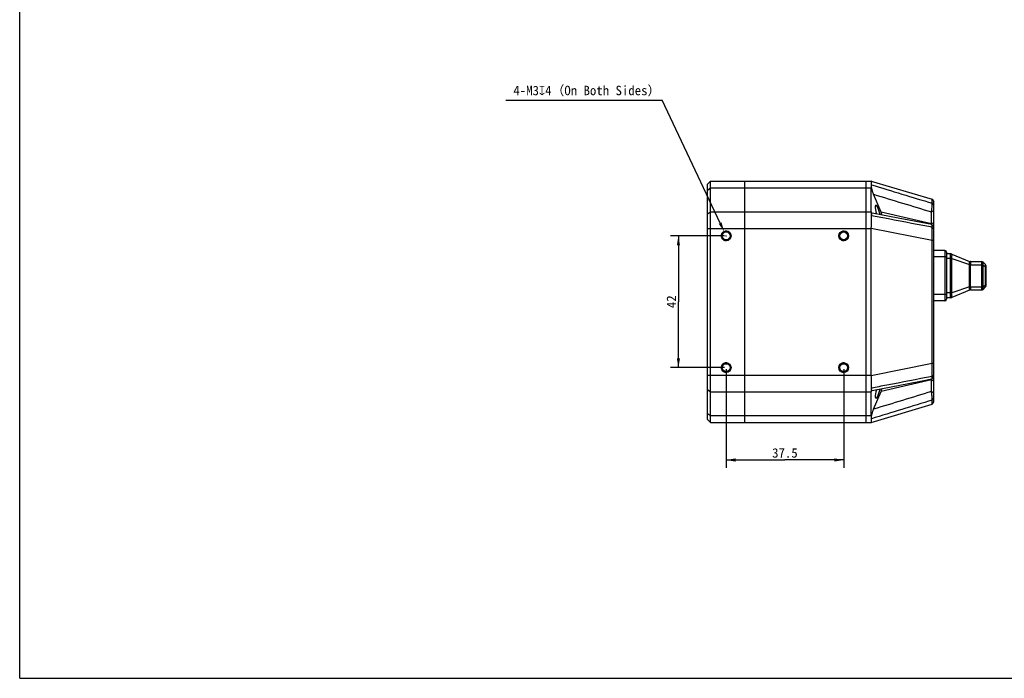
# Model space of a CAD drawing. Header units: millimetres. Extents: x 0 to 594, y 0 to 420.
# Tile 1 of 5: x 0 to 314, y 0 to 210. Entities that reach past the tile are written whole.
import ezdxf
from ezdxf.enums import TextEntityAlignment as Align

# ---------------------------------------------------------------- set-up
doc = ezdxf.new("R2010")
doc.units = ezdxf.units.MM
doc.header["$LTSCALE"] = 32.67
doc.header["$PDMODE"] = 3
doc.header["$PDSIZE"] = 8
doc.layers.get('0').update_dxf_attribs({"linetype": 'CONTINUOUS'})
doc.layers.get('Defpoints').update_dxf_attribs({"linetype": 'CONTINUOUS'})
doc.layers.add('00_COMPONENTS', color=7, linetype='CONTINUOUS')
doc.layers.add('51__DRAFT_DIMS', color=7, linetype='CONTINUOUS')
doc.styles.get("Standard").update_dxf_attribs({"font": 'simfang.ttf'})
doc.dimstyles.new('DIMSTYLE_1', dxfattribs={"dimtxt": 3, "dimasz": 3, "dimexe": 2.5, "dimexo": 0.5, "dimgap": 0.75, "dimtad": 1, "dimdsep": 46, "dimtxsty": 'STANDARD', "dimblk": '_FILLED', "dimblk1": '_FILLED', "dimblk2": '_FILLED', "dimcen": 0.09, "dimclrt": 3, "dimazin": 2, "dimtp": 0.3, "dimtm": 0.3, "dimtfac": 1, "dimtofl": 0, "dimtmove": 0, "dimatfit": 3, "dimldrblk": '_FILLED', "dimfxl": 1, "dimtolj": 1, "dimarcsym": 0})
doc.dimstyles.new('DIMSTYLE_2', dxfattribs={"dimtxt": 3, "dimasz": 3, "dimexe": 2.5, "dimexo": 0.5, "dimtad": 1, "dimdsep": 46, "dimtxsty": 'STANDARD', "dimblk": '_FILLED', "dimblk1": '_FILLED', "dimblk2": '_FILLED', "dimcen": 0.09, "dimclrt": 3, "dimazin": 2, "dimtp": 0.1, "dimtm": 0.1, "dimtfac": 1, "dimtofl": 0, "dimtmove": 0, "dimatfit": 1, "dimldrblk": '_FILLED', "dimfxl": 1, "dimtolj": 1, "dimarcsym": 0})

# ---------------------------------------------------------------- blocks, each defined once
blk = doc.blocks.new('_FILLED')
at = {"color": 0, "linetype": 'ByBlock'}
blk.add_solid([(0, 0), (-1, 0.17), (-1, -0.17)], dxfattribs=at)
blk = doc.blocks.new('*D8')
at = {"layer": '51__DRAFT_DIMS', "color": 4}
for p, q in [((225.39, 98.57), (225.39, 67.11)), ((262.89, 98.57), (262.89, 67.11)), ((225.39, 69.61), (244.14, 69.61)), ((262.89, 69.61), (244.14, 69.61))]:
    blk.add_line(p, q, dxfattribs=at)
at = {"layer": '51__DRAFT_DIMS', "color": 4, "xscale": 3, "yscale": 3, "zscale": 3, "rotation": 180}
blk.add_blockref('_FILLED', (225.39, 69.61), dxfattribs=at)
at = {"layer": '51__DRAFT_DIMS', "color": 4, "xscale": 3, "yscale": 3, "zscale": 3}
blk.add_blockref('_FILLED', (262.89, 69.61), dxfattribs=at)
at = {"layer": '51__DRAFT_DIMS', "color": 3}
blk.add_text('37.5', height=3, dxfattribs=at).set_placement((244.14, 70.36), align=Align.CENTER)
blk = doc.blocks.new('*D9')
at = {"layer": '51__DRAFT_DIMS', "color": 4}
for p, q in [((224.89, 141.07), (207.66, 141.07)), ((210.16, 141.07), (210.16, 120.07)), ((210.16, 99.07), (210.16, 120.07)), ((224.89, 99.07), (207.66, 99.07))]:
    blk.add_line(p, q, dxfattribs=at)
at = {"layer": '51__DRAFT_DIMS', "color": 4, "xscale": 3, "yscale": 3, "zscale": 3}
for p, rotation in [((210.16, 141.07), 90), ((210.16, 99.07), 270)]:
    blk.add_blockref('_FILLED', p, dxfattribs=dict(at, rotation=rotation))
at = {"layer": '51__DRAFT_DIMS', "color": 3}
blk.add_text('42', height=3, rotation=90, dxfattribs=at).set_placement((209.41, 120.07), align=Align.CENTER)
blk = doc.blocks.new('*D14')
at = {"layer": '51__DRAFT_DIMS', "color": 0, "lineweight": -2}
for p in [(155.15, 184.31), (223.48, 145.14)]:
    blk.add_line(p, (205.02, 184.31), dxfattribs=at)
at = {"layer": '51__DRAFT_DIMS', "color": 0}
for p, q in [((225.3, 141.07), (225.48, 141.07)), ((225.39, 140.98), (225.39, 141.16))]:
    blk.add_line(p, q, dxfattribs=at)
at = {"layer": 'Defpoints', "color": 0}
for p in [(224.75, 142.43), (226.03, 139.71)]:
    blk.add_point(p, dxfattribs=at)
at = {"layer": '51__DRAFT_DIMS', "color": 0, "linetype": 'ByBlock', "lineweight": -2, "xscale": 3, "yscale": 3, "zscale": 3, "rotation": 295.2307787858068}
blk.add_blockref('_FILLED', (224.75, 142.43), dxfattribs=at)
at = {"layer": '51__DRAFT_DIMS', "color": 3, "insert": (204.39, 188.93), "char_height": 3, "attachment_point": 3, "line_spacing_factor": 0.9}
blk.add_mtext('\\A1;4-M{\\A1;3\\fgdt|b0|i0|c0|p0;x\\fFangSong|b0|i0|c134|p0;4（On Both Sides）}', dxfattribs=at)

msp = doc.modelspace()

# ---------------------------------------------------------------- linework, layer by layer
at = {"color": 7}
for q in [(0, 420), (594, 0)]:
    msp.add_line((0, 0), q, dxfattribs=at)
at = {"layer": '00_COMPONENTS', "color": 7}
for p, q in [((219.394, 157.568), (220.394, 158.568)), ((219.394, 82.568), (219.394, 157.568)), ((220.394, 81.568), (220.394, 158.568)), ((220.394, 158.568), (271.694, 158.568)), ((231.194, 158.568), (231.194, 81.568)), ((269.994, 158.568), (269.994, 81.568)), ((271.694, 158.568), (291.123, 152.739)), ((271.694, 148.765), (271.694, 156.372)), ((274.828, 148.661), (272.443, 154.323)), ((291.126, 152.737), (291.123, 152.739)), ((291.125, 152.737), (291.694, 151.973)), ((291.391, 152.38), (291.126, 152.737)), ((291.694, 88.164), (291.694, 151.973)), ((280.262, 146.736), (271.989, 148.338)), ((290.894, 148.709), (291.694, 149.138)), ((290.894, 144.94), (290.894, 148.709)), ((291.046, 144.647), (280.262, 146.736)), ((290.894, 144.94), (291.694, 145.37)), ((291.236, 144.423), (291.069, 144.631)), ((271.694, 96.675), (271.694, 143.462)), ((291.403, 144.218), (291.236, 144.423)), ((291.558, 144.026), (291.403, 144.218)), ((291.694, 143.862), (291.558, 144.026)), ((291.123, 100.443), (291.123, 139.694)), ((295.194, 136.368), (291.694, 136.368)), ((295.694, 135.868), (295.694, 120.868)), ((296.994, 135.368), (295.694, 135.368)), ((297.378, 135.291), (303.011, 132.944)), ((303.394, 132.868), (306.986, 132.868)), ((307.34, 132.722), (308.047, 132.015)), ((308.194, 131.661), (308.194, 125.075)), ((303.011, 123.792), (297.378, 121.445)), ((303.394, 123.868), (306.986, 123.868)), ((307.34, 124.015), (308.047, 124.722)), ((295.194, 120.368), (291.694, 120.368)), ((296.994, 121.368), (295.694, 121.368)), ((271.989, 91.799), (286.878, 94.682)), ((286.878, 94.682), (291.046, 95.489)), ((290.894, 95.196), (291.694, 94.767)), ((290.894, 91.428), (290.894, 95.196)), ((291.069, 95.505), (291.293, 95.783)), ((291.293, 95.783), (291.456, 95.984)), ((291.456, 95.984), (291.608, 96.17)), ((291.608, 96.17), (291.694, 96.275)), ((271.694, 83.765), (271.694, 91.372)), ((272.443, 85.813), (274.828, 91.476)), ((290.894, 91.428), (291.694, 90.998)), ((291.125, 87.4), (291.694, 88.164)), ((291.52, 87.93), (291.694, 88.164)), ((271.694, 81.568), (291.123, 87.397)), ((291.123, 87.397), (291.126, 87.399)), ((291.126, 87.399), (291.52, 87.93)), ((219.394, 82.568), (220.394, 81.568)), ((220.394, 81.568), (271.694, 81.568))]:
    msp.add_line(p, q, dxfattribs=at)
at = {"layer": '00_COMPONENTS', "color": 4}
for p, q in [((219.394, 155.664), (220.394, 156.372)), ((220.394, 156.372), (271.694, 156.372)), ((291.165, 151.451), (291.694, 150.833)), ((219.394, 148.058), (220.394, 148.765)), ((220.394, 148.765), (271.694, 148.765)), ((290.894, 144.94), (274.828, 148.661)), ((219.394, 143.462), (271.694, 143.462)), ((271.697, 143.579), (291.123, 139.694)), ((291.165, 143.793), (291.694, 143.363)), ((291.123, 139.694), (291.694, 139.694)), ((295.194, 136.368), (295.194, 120.368)), ((295.694, 134.368), (291.694, 134.368)), ((296.988, 133.868), (295.694, 133.868)), ((296.988, 133.868), (297.395, 133.951)), ((296.994, 122.925), (296.994, 133.812)), ((296.994, 133.812), (297.378, 133.812)), ((297.378, 122.925), (297.378, 133.812)), ((297.378, 133.812), (303.011, 131.927)), ((303.396, 132.868), (303.394, 132.868)), ((303.009, 124.868), (303.009, 131.868)), ((303.009, 131.868), (306.98, 131.868)), ((303.394, 124.868), (303.394, 131.868)), ((306.98, 131.868), (307.347, 131.914)), ((306.986, 124.964), (306.986, 131.773)), ((306.986, 131.773), (307.34, 131.773)), ((307.34, 124.964), (307.34, 131.773)), ((307.34, 131.773), (308.047, 131.343)), ((308.194, 131.343), (308.047, 131.343)), ((308.047, 131.343), (308.047, 125.394)), ((296.988, 122.868), (295.694, 122.868)), ((296.988, 122.868), (297.395, 122.786)), ((296.994, 122.925), (297.378, 122.925)), ((303.011, 124.81), (297.378, 122.925)), ((303.009, 124.868), (306.98, 124.868)), ((303.394, 123.868), (303.396, 123.869)), ((306.98, 124.868), (307.347, 124.823)), ((306.986, 124.964), (307.34, 124.964)), ((307.34, 124.964), (308.047, 125.394)), ((308.194, 125.394), (308.047, 125.394)), ((295.694, 122.368), (291.694, 122.368)), ((271.697, 96.558), (291.123, 100.443)), ((291.123, 100.443), (291.694, 100.443)), ((219.394, 96.675), (271.694, 96.675)), ((290.894, 95.196), (274.828, 91.476)), ((291.165, 96.343), (291.694, 96.773)), ((219.394, 92.079), (220.394, 91.372)), ((220.394, 91.372), (271.694, 91.372)), ((291.165, 88.686), (291.694, 89.303)), ((219.394, 84.472), (220.394, 83.765)), ((220.394, 83.765), (271.694, 83.765))]:
    msp.add_line(p, q, dxfattribs=at)
at = {"layer": '00_COMPONENTS', "color": 7}
for centre, radius in [((225.394, 141.068), 1.55), ((225.394, 141.068), 1.25), ((262.894, 141.068), 1.55), ((262.894, 141.068), 1.25), ((225.394, 99.068), 1.55), ((262.894, 99.068), 1.55), ((225.394, 99.068), 1.25), ((262.894, 99.068), 1.25)]:
    msp.add_circle(centre, radius, dxfattribs=at)
for centre, radius, start, end in [((271.121, 147.484), 0.643, 1.85396, 13.72696), ((273.011, 142.168), 18.096, 7.94305, 8.8112), ((295.194, 135.868), 0.5, 0, 90), ((296.994, 134.368), 1, 67.38014, 90), ((303.394, 133.868), 1, 247.38014, 270), ((306.986, 132.368), 0.5, 45, 90), ((307.694, 131.661), 0.5, 0, 45), ((303.394, 122.868), 1, 90, 112.61986), ((306.986, 124.368), 0.5, 270, 315), ((307.694, 125.075), 0.5, 315, 360), ((295.194, 120.868), 0.5, 270, 360), ((296.994, 122.368), 1, 270, 292.61986), ((273.775, 97.856), 17.323, 351.16944, 352.0763), ((271.121, 92.652), 0.643, 346.27304, 358.14604)]:
    msp.add_arc(centre, radius, start, end, dxfattribs=at)
at = {"layer": '00_COMPONENTS', "color": 4}
for centre, radius, start, end in [((225.394, 141.068), 1.5, 255, 195), ((262.894, 141.068), 1.5, 255, 195), ((296.987, 134.405), 0.964, 65.00355, 89.98348), ((296.049, 134.04), 1.349, 350.25751, 356.18761), ((303.393, 133.862), 0.995, 247.3816, 270.12233), ((306.98, 132.374), 0.494, 42.12063, 89.9517), ((303.844, 131.868), 0.835, 175.96182, 179.9973), ((305.674, 164.24), 32.422, 265.28917, 265.97084), ((303.604, 131.868), 0.211, 171.95277, 179.9755), ((306.019, 131.906), 1.327, 354.22784, 0.32169), ((296.049, 122.696), 1.349, 3.81237, 9.7425), ((303.844, 124.868), 0.835, 180.0027, 184.03818), ((305.674, 92.499), 32.42, 94.02914, 94.71085), ((303.393, 122.874), 0.995, 89.87767, 112.6184), ((303.604, 124.868), 0.211, 180.0245, 188.04723), ((306.98, 124.363), 0.494, 270.0483, 317.87937), ((306.019, 124.83), 1.327, 359.67831, 5.77216), ((296.987, 122.332), 0.964, 270.01652, 294.99644), ((225.394, 99.068), 1.5, 255, 195), ((262.894, 99.068), 1.5, 255, 195)]:
    msp.add_arc(centre, radius, start, end, dxfattribs=at)
at = {"layer": '00_COMPONENTS', "color": 7}
for centre, major_axis, ratio, start_param, end_param in [((274.423, 151.068), (-2.053, 7.484), 0.2403928, 0.5245626, 0.7195444), ((273.752, 148.568), (-0.616, 2.245), 0.2403928, -1.9596193, 1.7231358), ((274.423, 143.462), (-2.053, 7.484), 0.2403928, 0.7195444, 0.9145263), ((274.697, 147.886), (-0.505, 1.644), 0.2249821, -1.7366317, -1.1502318), ((296.694, 143.462), (25, 0), 0.3, 3.1259597, 3.1415927), ((296.694, 96.675), (25, 0), 0.3, -3.1415927, -3.1259597), ((274.423, 96.675), (2.053, 7.484), 0.2403928, -4.056119, -3.8611371), ((273.752, 91.568), (0.616, 2.245), 0.2403928, 1.4184568, 5.101212), ((274.697, 92.251), (0.505, 1.644), 0.2249821, -1.9913608, -1.404961), ((274.423, 89.068), (2.053, 7.484), 0.2403928, -3.8611371, -3.6661552)]:
    msp.add_ellipse(centre, major_axis=major_axis, ratio=ratio, start_param=start_param, end_param=end_param, dxfattribs=at)
for points, knots in [([(271.763, 157.385), (271.772, 157.551), (271.78, 157.783), (271.78, 158.072), (271.774, 158.218), (271.767, 158.318), (271.761, 158.379), (271.753, 158.433), (271.744, 158.477), (271.734, 158.513), (271.724, 158.539), (271.712, 158.558), (271.702, 158.566), (271.697, 158.567)], [0, 0, 0, 0, 0.4151539, 0.5822731, 0.7214526, 0.7804215, 0.8322651, 0.8769838, 0.9146184, 0.9452789, 0.9692102, 0.9869771, 1, 1, 1, 1]), ([(272.443, 154.323), (272.395, 154.439), (272.3, 154.678), (272.168, 155.051), (272.045, 155.442), (271.936, 155.845), (271.844, 156.247), (271.786, 156.577), (271.756, 156.828), (271.742, 157), (271.738, 157.155), (271.741, 157.253), (271.745, 157.299)], [0, 0, 0, 0, 0.1221859, 0.2512236, 0.3853065, 0.5220359, 0.6579286, 0.7878088, 0.8483272, 0.9045281, 0.9553805, 1, 1, 1, 1]), ([(271.745, 157.299), (271.748, 157.306), (271.757, 157.334), (271.762, 157.363), (271.763, 157.385)], [0, 0, 0, 0, 0.2577115, 1, 1, 1, 1]), ([(290.894, 148.709), (290.912, 148.826), (290.948, 149.068), (291.015, 149.567), (291.071, 150.073), (291.117, 150.565), (291.142, 150.898), (291.158, 151.19), (291.164, 151.37), (291.165, 151.451)], [0, 0, 0, 0, 0.1284404, 0.2662539, 0.5483373, 0.6820559, 0.8045164, 0.9116466, 1, 1, 1, 1]), ([(291.165, 151.451), (291.165, 151.545), (291.165, 151.722), (291.163, 151.972), (291.16, 152.187), (291.157, 152.345), (291.153, 152.454), (291.15, 152.522), (291.147, 152.581), (291.144, 152.63), (291.14, 152.671), (291.136, 152.701), (291.132, 152.721), (291.129, 152.732), (291.127, 152.736), (291.126, 152.737)], [0, 0, 0, 0, 0.2190565, 0.4128077, 0.5803599, 0.7209048, 0.7808125, 0.8336939, 0.8794682, 0.9180633, 0.9494173, 0.9734877, 0.9902804, 0.9959932, 1, 1, 1, 1]), ([(271.745, 147.637), (271.741, 147.696), (271.737, 147.807), (271.743, 147.961), (271.76, 148.089), (271.784, 148.178), (271.809, 148.235), (271.834, 148.278), (271.865, 148.311), (271.902, 148.331), (271.94, 148.342), (271.97, 148.341), (271.989, 148.338)], [0, 0, 0, 0, 0.2141886, 0.3997732, 0.555008, 0.6805511, 0.733188, 0.7798953, 0.859124, 0.8944907, 0.9288796, 1, 1, 1, 1]), ([(271.697, 143.579), (271.732, 144.26), (271.772, 145.265), (271.783, 146.575), (271.773, 147.202), (271.763, 147.505)], [0, 0, 0, 0, 0.5209726, 0.76812, 1, 1, 1, 1]), ([(291.069, 144.631), (291.067, 144.633), (291.061, 144.64), (291.052, 144.646), (291.046, 144.647)], [0, 0, 0, 0, 0.2924174, 1, 1, 1, 1]), ([(291.165, 143.793), (291.164, 143.897), (291.161, 144.046), (291.15, 144.234), (291.139, 144.35), (291.126, 144.449), (291.111, 144.528), (291.095, 144.582), (291.081, 144.614), (291.073, 144.626), (291.069, 144.631)], [0, 0, 0, 0, 0.3676883, 0.5254503, 0.6636678, 0.7809787, 0.8763185, 0.9491145, 0.9771812, 1, 1, 1, 1]), ([(291.123, 139.694), (291.137, 140.415), (291.157, 141.782), (291.165, 143.148), (291.165, 143.793)], [0, 0, 0, 0, 0.528159, 1, 1, 1, 1]), ([(291.165, 96.343), (291.165, 96.988), (291.157, 98.355), (291.137, 99.721), (291.123, 100.443)], [0, 0, 0, 0, 0.4718503, 1, 1, 1, 1]), ([(271.763, 92.631), (271.773, 92.935), (271.783, 93.562), (271.772, 94.871), (271.732, 95.876), (271.697, 96.558)], [0, 0, 0, 0, 0.23188, 0.4790274, 1, 1, 1, 1]), ([(291.046, 95.489), (291.048, 95.49), (291.057, 95.493), (291.064, 95.5), (291.069, 95.505)], [0, 0, 0, 0, 0.2189941, 1, 1, 1, 1]), ([(291.069, 95.505), (291.073, 95.51), (291.081, 95.523), (291.095, 95.555), (291.111, 95.608), (291.126, 95.688), (291.139, 95.786), (291.15, 95.903), (291.161, 96.09), (291.164, 96.239), (291.165, 96.343)], [0, 0, 0, 0, 0.022819, 0.0508862, 0.1236833, 0.2190247, 0.3363375, 0.4745572, 0.6323233, 1, 1, 1, 1]), ([(271.989, 91.799), (271.97, 91.795), (271.94, 91.794), (271.902, 91.805), (271.865, 91.825), (271.834, 91.859), (271.809, 91.901), (271.784, 91.958), (271.76, 92.048), (271.743, 92.176), (271.737, 92.33), (271.741, 92.44), (271.745, 92.5)], [0, 0, 0, 0, 0.0711204, 0.1055093, 0.140876, 0.2201047, 0.266812, 0.3194489, 0.444992, 0.6002268, 0.7858114, 1, 1, 1, 1]), ([(291.165, 88.686), (291.164, 88.767), (291.158, 88.946), (291.142, 89.238), (291.117, 89.571), (291.071, 90.064), (291.015, 90.57), (290.948, 91.069), (290.912, 91.311), (290.894, 91.428)], [0, 0, 0, 0, 0.0883614, 0.1954961, 0.3179621, 0.4516862, 0.7337787, 0.8715948, 1, 1, 1, 1]), ([(291.129, 87.405), (291.131, 87.41), (291.134, 87.424), (291.138, 87.449), (291.142, 87.483), (291.145, 87.526), (291.149, 87.578), (291.153, 87.663), (291.157, 87.792), (291.161, 87.97), (291.163, 88.181), (291.165, 88.423), (291.165, 88.595), (291.165, 88.686)], [0, 0, 0, 0, 0.0131718, 0.0331031, 0.0598428, 0.0933692, 0.1336356, 0.1805814, 0.2942323, 0.4337106, 0.5983373, 0.7873698, 1, 1, 1, 1]), ([(271.745, 82.838), (271.741, 82.884), (271.738, 82.982), (271.742, 83.137), (271.756, 83.308), (271.786, 83.559), (271.844, 83.889), (271.936, 84.292), (272.045, 84.694), (272.168, 85.086), (272.3, 85.458), (272.395, 85.698), (272.443, 85.813)], [0, 0, 0, 0, 0.0446195, 0.0954719, 0.1516728, 0.2121912, 0.3420714, 0.4779641, 0.6146935, 0.7487764, 0.8778141, 1, 1, 1, 1]), ([(291.126, 87.399), (291.126, 87.4), (291.127, 87.401), (291.128, 87.403), (291.129, 87.405)], [0, 0, 0, 0, 0.2080298, 1, 1, 1, 1]), ([(271.697, 81.569), (271.702, 81.571), (271.712, 81.578), (271.724, 81.597), (271.734, 81.624), (271.744, 81.66), (271.753, 81.704), (271.761, 81.757), (271.767, 81.819), (271.774, 81.919), (271.78, 82.065), (271.78, 82.353), (271.772, 82.586), (271.763, 82.752)], [0, 0, 0, 0, 0.0130229, 0.0307898, 0.0547212, 0.0853816, 0.1230162, 0.1677349, 0.2195785, 0.2785474, 0.4177269, 0.5848461, 1, 1, 1, 1]), ([(271.763, 82.752), (271.763, 82.759), (271.76, 82.788), (271.753, 82.817), (271.745, 82.838)], [0, 0, 0, 0, 0.2437942, 1, 1, 1, 1])]:
    msp.add_open_spline(points, degree=3, knots=knots, dxfattribs=at)
at = {"layer": '00_COMPONENTS', "color": 4}
for points in [[(271.763, 157.385), (278.231, 155.408), (284.698, 153.43), (291.165, 151.451)], [(272.443, 154.323), (278.594, 152.452), (284.744, 150.581), (290.894, 148.709)], [(296.994, 133.812), (296.994, 133.831), (296.991, 133.85), (296.988, 133.868)], [(306.986, 131.773), (306.986, 131.805), (306.984, 131.837), (306.98, 131.868)], [(296.988, 122.868), (296.991, 122.887), (296.994, 122.906), (296.994, 122.925)], [(306.98, 124.868), (306.984, 124.9), (306.986, 124.932), (306.986, 124.964)], [(290.894, 91.428), (284.744, 89.556), (278.594, 87.684), (272.443, 85.813)], [(291.165, 88.686), (284.698, 86.707), (278.231, 84.729), (271.763, 82.752)]]:
    msp.add_open_spline(points, degree=3, dxfattribs=at)
for points, knots in [([(291.165, 143.793), (289.548, 144.103), (283.081, 145.34), (276.614, 146.578), (271.763, 147.505)], [0, 0, 0, 0, 0.2499938, 1, 1, 1, 1]), ([(296.988, 133.868), (296.981, 133.966), (296.972, 134.157), (296.964, 134.435), (296.96, 134.691), (296.959, 134.915), (296.96, 135.079), (296.962, 135.187), (296.964, 135.242), (296.966, 135.28), (296.968, 135.303), (296.97, 135.322), (296.972, 135.338), (296.975, 135.351), (296.978, 135.36), (296.982, 135.367), (296.986, 135.368), (296.988, 135.368)], [0, 0, 0, 0, 0.1943407, 0.3812187, 0.5534507, 0.7044061, 0.8282828, 0.8785387, 0.9203465, 0.9379618, 0.9533352, 0.9664424, 0.9772729, 0.9858481, 0.9922456, 0.9967097, 1, 1, 1, 1]), ([(297.395, 135.278), (297.394, 135.279), (297.39, 135.285), (297.383, 135.289), (297.378, 135.291)], [0, 0, 0, 0, 0.2259651, 1, 1, 1, 1]), ([(297.395, 133.951), (297.4, 134.033), (297.413, 134.193), (297.43, 134.425), (297.442, 134.639), (297.447, 134.83), (297.444, 134.972), (297.437, 135.07), (297.431, 135.131), (297.423, 135.182), (297.414, 135.223), (297.405, 135.254), (297.398, 135.272), (297.395, 135.278)], [0, 0, 0, 0, 0.1852086, 0.3612273, 0.5234094, 0.6676108, 0.7902049, 0.8424211, 0.8881226, 0.9270033, 0.9587908, 0.9832044, 1, 1, 1, 1]), ([(303.011, 131.927), (303.004, 131.994), (302.994, 132.127), (302.987, 132.291), (302.983, 132.417), (302.981, 132.504), (302.98, 132.587), (302.979, 132.662), (302.98, 132.729), (302.981, 132.789), (302.982, 132.839), (302.985, 132.879), (302.989, 132.91), (302.993, 132.929), (302.998, 132.939), (303.001, 132.944), (303.006, 132.946), (303.009, 132.945), (303.011, 132.944)], [0, 0, 0, 0, 0.1965974, 0.3871073, 0.477495, 0.5632174, 0.6432433, 0.7166038, 0.7824271, 0.8399708, 0.8886482, 0.9280482, 0.9579727, 0.9785504, 0.9856014, 0.9909001, 0.9952679, 1, 1, 1, 1]), ([(303.396, 131.898), (303.404, 131.96), (303.422, 132.082), (303.445, 132.259), (303.461, 132.422), (303.466, 132.548), (303.464, 132.637), (303.461, 132.694), (303.455, 132.743), (303.446, 132.785), (303.436, 132.818), (303.424, 132.843), (303.411, 132.86), (303.401, 132.867), (303.396, 132.868)], [0, 0, 0, 0, 0.1896336, 0.3715968, 0.5393285, 0.6866424, 0.7509848, 0.8084097, 0.858546, 0.9011679, 0.9362211, 0.9638762, 0.9846856, 1, 1, 1, 1]), ([(306.98, 131.868), (306.976, 131.933), (306.97, 132.061), (306.965, 132.246), (306.963, 132.417), (306.962, 132.566), (306.962, 132.675), (306.964, 132.747), (306.965, 132.789), (306.967, 132.819), (306.969, 132.838), (306.971, 132.848), (306.972, 132.857), (306.975, 132.864), (306.978, 132.868), (306.98, 132.868)], [0, 0, 0, 0, 0.1944618, 0.3814491, 0.5537831, 0.7048297, 0.8287814, 0.8790688, 0.9209051, 0.9539159, 0.9670307, 0.9778654, 0.9864355, 0.9928051, 1, 1, 1, 1]), ([(307.347, 132.705), (307.347, 132.708), (307.346, 132.715), (307.342, 132.72), (307.34, 132.722)], [0, 0, 0, 0, 0.4864275, 1, 1, 1, 1]), ([(307.347, 131.914), (307.346, 132.009), (307.349, 132.147), (307.353, 132.323), (307.354, 132.436), (307.353, 132.533), (307.351, 132.602), (307.349, 132.646), (307.348, 132.671), (307.347, 132.69), (307.347, 132.701), (307.347, 132.705)], [0, 0, 0, 0, 0.3607806, 0.5226805, 0.6668745, 0.7898432, 0.8883674, 0.9275117, 0.9594161, 0.9836979, 1, 1, 1, 1]), ([(308.047, 132.015), (308.051, 132.011), (308.057, 132.002), (308.064, 131.986), (308.071, 131.964), (308.078, 131.927), (308.084, 131.868), (308.086, 131.786), (308.083, 131.69), (308.073, 131.54), (308.059, 131.423), (308.047, 131.343)], [0, 0, 0, 0, 0.0213242, 0.0479426, 0.0805744, 0.1195305, 0.2165601, 0.3380372, 0.4812413, 0.6423408, 1, 1, 1, 1]), ([(296.98, 121.373), (296.979, 121.376), (296.976, 121.381), (296.972, 121.398), (296.968, 121.426), (296.965, 121.469), (296.963, 121.524), (296.961, 121.591), (296.96, 121.669), (296.959, 121.757), (296.959, 121.893), (296.961, 122.083), (296.965, 122.329), (296.972, 122.594), (296.981, 122.776), (296.988, 122.868)], [0, 0, 0, 0, 0.0053982, 0.0127086, 0.0334102, 0.0623237, 0.0992984, 0.1440487, 0.1962004, 0.2553078, 0.3208616, 0.4689887, 0.6354613, 0.8145268, 1, 1, 1, 1]), ([(297.395, 121.459), (297.398, 121.465), (297.405, 121.482), (297.414, 121.513), (297.423, 121.555), (297.431, 121.606), (297.437, 121.667), (297.444, 121.764), (297.447, 121.906), (297.442, 122.097), (297.43, 122.311), (297.413, 122.544), (297.4, 122.704), (297.395, 122.786)], [0, 0, 0, 0, 0.0167939, 0.041208, 0.0729927, 0.1118724, 0.1575734, 0.2097888, 0.3323817, 0.476582, 0.6387625, 0.8147836, 1, 1, 1, 1]), ([(303.011, 123.792), (303.009, 123.792), (303.006, 123.791), (303.001, 123.793), (302.998, 123.797), (302.993, 123.807), (302.989, 123.827), (302.985, 123.858), (302.982, 123.898), (302.981, 123.948), (302.98, 124.007), (302.979, 124.075), (302.98, 124.15), (302.981, 124.232), (302.983, 124.32), (302.987, 124.446), (302.994, 124.61), (303.004, 124.742), (303.011, 124.81)], [0, 0, 0, 0, 0.0047327, 0.0091004, 0.0143986, 0.0214487, 0.0420246, 0.0719463, 0.1113441, 0.1600195, 0.2175613, 0.2833824, 0.3567415, 0.436767, 0.5224891, 0.6128775, 0.8033933, 1, 1, 1, 1]), ([(303.396, 123.869), (303.401, 123.87), (303.411, 123.876), (303.424, 123.893), (303.436, 123.919), (303.446, 123.952), (303.455, 123.993), (303.461, 124.043), (303.464, 124.1), (303.466, 124.189), (303.461, 124.314), (303.445, 124.478), (303.422, 124.655), (303.404, 124.777), (303.396, 124.839)], [0, 0, 0, 0, 0.0153145, 0.0361219, 0.0637753, 0.0988267, 0.1414469, 0.1915818, 0.2490053, 0.3133462, 0.4606588, 0.628391, 0.8103587, 1, 1, 1, 1]), ([(306.973, 123.877), (306.972, 123.882), (306.969, 123.895), (306.967, 123.919), (306.965, 123.951), (306.964, 123.989), (306.963, 124.035), (306.962, 124.109), (306.962, 124.217), (306.963, 124.36), (306.966, 124.52), (306.971, 124.692), (306.977, 124.809), (306.98, 124.868)], [0, 0, 0, 0, 0.0163755, 0.0404598, 0.0722049, 0.111407, 0.1577693, 0.2109256, 0.3358668, 0.4822128, 0.645248, 0.8197151, 1, 1, 1, 1]), ([(306.98, 123.868), (306.98, 123.868), (306.978, 123.869), (306.975, 123.872), (306.974, 123.875), (306.973, 123.877)], [0, 0, 0, 0, 0.1735755, 0.5059455, 1, 1, 1, 1]), ([(307.34, 124.015), (307.342, 124.017), (307.346, 124.022), (307.347, 124.028), (307.347, 124.031)], [0, 0, 0, 0, 0.5135725, 1, 1, 1, 1]), ([(307.347, 124.031), (307.347, 124.035), (307.347, 124.046), (307.348, 124.065), (307.349, 124.09), (307.351, 124.135), (307.353, 124.204), (307.354, 124.3), (307.353, 124.414), (307.349, 124.59), (307.346, 124.727), (307.347, 124.823)], [0, 0, 0, 0, 0.0163005, 0.0405809, 0.0724821, 0.111624, 0.2101459, 0.3331125, 0.4773046, 0.6392026, 1, 1, 1, 1]), ([(308.047, 125.394), (308.059, 125.314), (308.073, 125.197), (308.083, 125.047), (308.086, 124.95), (308.084, 124.868), (308.078, 124.81), (308.071, 124.772), (308.064, 124.751), (308.057, 124.734), (308.051, 124.725), (308.047, 124.722)], [0, 0, 0, 0, 0.3576408, 0.5187361, 0.661942, 0.7834242, 0.8804605, 0.9194194, 0.9520545, 0.9786749, 1, 1, 1, 1]), ([(296.988, 121.368), (296.986, 121.368), (296.983, 121.369), (296.981, 121.372), (296.98, 121.373)], [0, 0, 0, 0, 0.4447453, 1, 1, 1, 1]), ([(297.378, 121.445), (297.38, 121.446), (297.386, 121.449), (297.392, 121.454), (297.395, 121.459)], [0, 0, 0, 0, 0.2846637, 1, 1, 1, 1]), ([(271.763, 92.631), (273.38, 92.941), (279.847, 94.178), (286.315, 95.415), (291.165, 96.343)], [0, 0, 0, 0, 0.2500062, 1, 1, 1, 1])]:
    msp.add_open_spline(points, degree=3, knots=knots, dxfattribs=at)

# ---------------------------------------------------------------- dimensions: what is measured, and where the dimension line sits
at = {"layer": '51__DRAFT_DIMS', "color": 4}
dim = msp.add_diameter_dim_2p(p1=(226.033, 139.711), p2=(224.754, 142.425), text='4-M{\\A1;<>\\fgdt|b0|i0|c0|p0;x\\fFangSong|b0|i0|c134|p0;4（On Both Sides）}', dimstyle='DIMSTYLE_2', override={"dimtih": 1, "dimtoh": 1, "dimpost": '<>', "dimtxsty": 'STANDARD'}, dxfattribs=at)
dim.commit()
dim.dimension.update_dxf_attribs({"geometry": '*D14', "text_midpoint": (179.77, 184.305), "dimtype": 163})
dim = msp.add_linear_dim(base=(210.162, 141.068), p1=(225.394, 99.068), p2=(225.394, 141.068), angle=90, dimstyle='DIMSTYLE_1', dxfattribs=at)
dim.commit()
dim.dimension.update_dxf_attribs({"geometry": '*D9', "text_midpoint": (210.162, 119.977), "dimtype": 160})
dim = msp.add_linear_dim(base=(262.894, 69.613), p1=(225.394, 99.068), p2=(262.894, 99.068), dimstyle='DIMSTYLE_1', dxfattribs=at)
dim.commit()
dim.dimension.update_dxf_attribs({"geometry": '*D8', "text_midpoint": (244.1, 69.613), "dimtype": 160})

doc.saveas('drawing.dxf')
